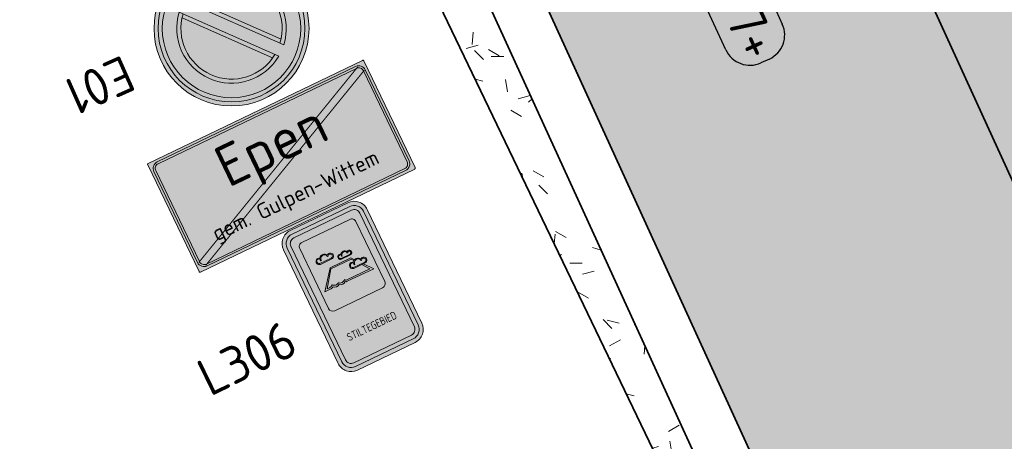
# Model space of a CAD drawing. Header units: metres. Extents: x 191748 to 192615, y 309710 to 310028.
# Tile 6 of 76: x 191797.42 to 191806.95, y 309838.37 to 309842.45. Entities that reach past the tile are written whole.
import ezdxf
from ezdxf.enums import TextEntityAlignment as Align

# ---------------------------------------------------------------- set-up
doc = ezdxf.new("R2010")
doc.units = ezdxf.units.M
doc.layers.add('0_Ontwerp', color=7, linetype='Continuous')
for name, color, linetype, lineweight in [('N-WE-GR-GRAS-A', 62, 'Continuous', 9), ('N-WE-VH-GOOT-G', 170, 'Continuous', 35), ('N-WE-VH-KANTVERHARDING-G', 5, 'Continuous', 35), ('N-WE-VH-VERHARDING_ASFALT-A', 253, 'Continuous', 9), ('N-WE-VW-VERKEERSTEKEN_BORD-T25', 7, 'Continuous', 25), ('N-WE-VW-VERKEERSTEKEN_BORD_E-S-200', 7, 'Continuous', 25), ('N-WE-VW-VERKEERSTEKEN_BORD_L-S-200', 7, 'Continuous', 25), ('N-WE-VW-VERKEERSTEKEN_BORD_ZONEBORD-S-200', 7, 'Continuous', 25), ('X-XX-AL-HOOGTELABEL-S', 7, 'Continuous', 25)]:
    doc.layers.add(name, color=color, linetype=linetype, lineweight=lineweight)
doc.styles.add('NLCS-ISO', font='NLCS-ISO.ttf')
doc.styles.add('NLCS-ISO-M200-T25', font='NLCS-ISO.ttf', dxfattribs={"height": 0.5})
doc.styles.add('NLCS-RVV-M200-T25', font='NLCS-RVV.ttf')
doc.styles.add('NLCS-RW', font='NLCS-RVV.ttf', dxfattribs={"height": 0.128})

# ---------------------------------------------------------------- blocks, each defined once
blk = doc.blocks.new('N-SVW-VERKEERSTEKEN_BORD_E01-SO')
at = {"true_color": 0xff0000}
h = blk.add_hatch(color=1, dxfattribs=at)
h.dxf.hatch_style = 1
h.paths.add_polyline_path([(-3.75, 0), (-3.55, 0, -1), (3.55, 0), (3.75, 0, 1)])
at = {"true_color": 0xffffff}
h = blk.add_hatch(color=7, dxfattribs=at)
h.dxf.hatch_style = 1
h.paths.add_polyline_path([(-3.55, 0), (-3.35, 0, -1), (3.35, 0), (3.55, 0, 1)])
at = {"true_color": 0xff0000}
h = blk.add_hatch(color=1, dxfattribs=at)
h.dxf.hatch_style = 1
h.paths.add_polyline_path([(-3.35, 0), (-2.65, 0, -1), (2.65, 0), (3.35, 0, 1)])
at = {"true_color": 0xffffff}
h = blk.add_hatch(color=7, dxfattribs=at)
h.dxf.hatch_style = 1
h.paths.add_polyline_path([(1.932, -1.507), (2.074, -1.65, 0.169585), (2.65, 0, 0.627905), (-1.65, 2.074), (-1.507, 1.932, -0.884205)])
at = {"true_color": 0x007dc8}
h = blk.add_hatch(color=152, dxfattribs=at)
h.dxf.hatch_style = 1
h.paths.add_polyline_path([(-1.342, 2.05), (2.05, -1.342, 0.145992), (2.45, 0, 0.596263)])
at = {"true_color": 0xff0000}
h = blk.add_hatch(color=1, dxfattribs=at)
h.dxf.hatch_style = 1
h.paths.add_polyline_path([(-1.65, 2.074, 0.056786), (-2.074, 1.65), (1.65, -2.074, 0.056786), (2.074, -1.65)])
at = {"true_color": 0xffffff}
h = blk.add_hatch(color=7, dxfattribs=at)
h.dxf.hatch_style = 1
h.paths.add_polyline_path([(-1.342, 2.05, 0.020695), (-1.507, 1.932), (1.932, -1.507, 0.020695), (2.05, -1.342)], flags=17)
h = blk.add_hatch(color=7, dxfattribs=at)
h.dxf.hatch_style = 1
h.paths.add_polyline_path([(-1.932, 1.507), (-2.074, 1.65, 0.169585), (-2.65, 0, 0.627905), (1.65, -2.074), (1.507, -1.932, -0.884205)])
h = blk.add_hatch(color=7, dxfattribs=at)
h.dxf.hatch_style = 1
h.paths.add_polyline_path([(-1.932, 1.507, 0.020695), (-2.05, 1.342), (1.342, -2.05, 0.020695), (1.507, -1.932)], flags=17)
at = {"true_color": 0x007dc8}
h = blk.add_hatch(color=152, dxfattribs=at)
h.dxf.hatch_style = 1
h.paths.add_polyline_path([(-2.05, 1.342, 0.145992), (-2.45, 0, 0.596263), (1.342, -2.05)])
at = {"true_color": 0xff0000}
h = blk.add_hatch(color=1, dxfattribs=at)
h.dxf.hatch_style = 1
h.paths.add_polyline_path([(3.75, 0), (3.55, 0, -1), (-3.55, 0), (-3.75, 0, 1)])
at = {"true_color": 0xffffff}
h = blk.add_hatch(color=7, dxfattribs=at)
h.dxf.hatch_style = 1
h.paths.add_polyline_path([(3.55, 0), (3.35, 0, -1), (-3.35, 0), (-3.55, 0, 1)])
at = {"true_color": 0xff0000}
h = blk.add_hatch(color=1, dxfattribs=at)
h.dxf.hatch_style = 1
h.paths.add_polyline_path([(3.35, 0), (2.65, 0, -1), (-2.65, 0), (-3.35, 0, 1)])
at = {"color": 7, "lineweight": 0, "true_color": 0xffffff}
for points in [[(2.074, -1.65), (-1.65, 2.074)], [(2.05, -1.342), (-1.342, 2.05)], [(1.65, -2.074), (-2.074, 1.65)], [(1.342, -2.05), (-2.05, 1.342)]]:
    blk.add_lwpolyline(points, dxfattribs=at)
at = {"color": 1, "lineweight": 0, "true_color": 0xff0000}
blk.add_circle((0, 0), 3.75, dxfattribs=at)
at = {"color": 7, "lineweight": 0, "true_color": 0xffffff}
for radius in [3.55, 3.35]:
    blk.add_circle((0, 0), radius, dxfattribs=at)
for radius, start, end in [(2.65, 321.5002, 128.4998), (2.45, 322.0335, 127.9665), (2.65, 141.5002, 308.4998), (2.45, 142.0335, 307.9665)]:
    blk.add_arc((0, 0), radius, start, end, dxfattribs=at)
blk = doc.blocks.new('SAL-HOOGTE-WEGPEIL-200-SO')
for p, q in [((-0.545, 0.3025), (0.545, 0.3025)), ((-0.8, -0.0425), (-0.8, 0.0425)), ((0.8, 0.0475), (0.8, -0.0425)), ((0.545, -0.2975), (-0.545, -0.2975))]:
    blk.add_line(p, q)
for centre, start, end in [((-0.545, 0.0475), 90, 180), ((0.545, 0.0475), 360, 90), ((-0.545, -0.0425), 180, 270), ((0.545, -0.0425), 270, 0)]:
    blk.add_arc(centre, 0.255, start, end)
at = {"style": 'NLCS-ISO'}
blk.add_attdef('HOOGTE', text='', height=0.36, dxfattribs=at).set_placement((0, 0.0025), align=Align.MIDDLE_CENTER)
blk = doc.blocks.new('Kombord eind')
at = {"layer": 'N-WE-VW-VERKEERSTEKEN_BORD_ZONEBORD-S-200'}
h = blk.add_hatch(color=160, dxfattribs=at)
h.dxf.hatch_style = 1
edge = h.paths.add_edge_path()
edge.add_arc((-1.1566, 1.1504), 0.01, 90, 180)
edge.add_line((-1.1666, 1.1504), (-1.1666, -1.1504))
edge.add_arc((-1.1566, -1.1504), 0.01, 180, 270)
edge.add_line((-1.1566, -1.1604), (-0.01, -1.1604))
edge.add_arc((-0.01, -1.1504), 0.01, 270, 360)
edge.add_line((0, -1.1504), (0, 1.1504))
edge.add_arc((-0.01, 1.1504), 0.01, 0, 90)
edge.add_line((-0.01, 1.1604), (-1.1566, 1.1604))
at = {"layer": 'N-WE-VW-VERKEERSTEKEN_BORD_ZONEBORD-S-200', "true_color": 0xffffff}
h = blk.add_hatch(color=7, dxfattribs=at)
h.dxf.hatch_style = 1
edge = h.paths.add_edge_path(flags=16)
edge.add_line((-1.1216, -1.0654), (-1.1216, 1.0654))
edge.add_arc((-1.0716, 1.0654), 0.05, 90, 180, ccw=False)
edge.add_line((-1.0716, 1.1154), (-0.095, 1.1154))
edge.add_arc((-0.095, 1.0654), 0.05, 0, 90, ccw=False)
edge.add_line((-0.045, 1.0654), (-0.045, -1.0654))
edge.add_arc((-0.095, -1.0654), 0.05, -90, 0, ccw=False)
edge.add_line((-0.095, -1.1154), (-1.0716, -1.1154))
edge.add_arc((-1.0716, -1.0654), 0.05, 180, 270, ccw=False)
edge = h.paths.add_edge_path()
edge.add_line((-1.1416, -1.0654), (-1.1416, 1.0654))
edge.add_arc((-1.0716, 1.0654), 0.07, 90, 180, ccw=False)
edge.add_line((-1.0716, 1.1354), (-0.095, 1.1354))
edge.add_arc((-0.095, 1.0654), 0.07, 0, 90, ccw=False)
edge.add_line((-0.025, 1.0654), (-0.025, -1.0654))
edge.add_arc((-0.095, -1.0654), 0.07, -90, 0, ccw=False)
edge.add_line((-0.095, -1.1354), (-1.0716, -1.1354))
edge.add_arc((-1.0716, -1.0654), 0.07, 180, 270, ccw=False)
at = {"layer": 'N-WE-VW-VERKEERSTEKEN_BORD_ZONEBORD-S-200'}
h = blk.add_hatch(color=10, dxfattribs=at)
h.dxf.hatch_style = 1
h.paths.add_polyline_path([(-1.0677, 1.1152, 0.437286), (-1.1216, 1.0654), (-0.095, -1.1154, 0.414214), (-0.045, -1.0654), (-0.045, -1.0572)])
at = {"layer": 'N-WE-VW-VERKEERSTEKEN_BORD_ZONEBORD-S-200', "color": 7, "lineweight": 0, "true_color": 0xffffff, "flags": 128}
for points in [[(-1.1666, -1.1504), (-1.1666, 1.1504, -0.414214), (-1.1566, 1.1604), (-0.01, 1.1604, -0.414214), (0, 1.1504), (0, -1.1504, -0.414214), (-0.01, -1.1604), (-1.1566, -1.1604, -0.414214)], [(-1.1416, -1.0654), (-1.1416, 1.0654, -0.414214), (-1.0716, 1.1354), (-0.095, 1.1354, -0.414214), (-0.025, 1.0654), (-0.025, -1.0654, -0.414214), (-0.095, -1.1354), (-1.0716, -1.1354, -0.414214)], [(-1.1216, -1.0654), (-1.1216, 1.0654, -0.414214), (-1.0716, 1.1154), (-0.095, 1.1154, -0.414214), (-0.045, 1.0654), (-0.045, -1.0654, -0.414214), (-0.095, -1.1154), (-1.0716, -1.1154, -0.414214)]]:
    blk.add_lwpolyline(points, format="xyb", close=True, dxfattribs=at)
at = {"layer": 'N-WE-VW-VERKEERSTEKEN_BORD_ZONEBORD-S-200', "color": 7, "true_color": 0xffffff, "const_width": 0.01, "flags": 128}
for points in [[(-1.1293, 1.0817), (-0.0904, -1.1252)], [(-1.0725, 1.1253), (-0.036, -1.0763)]]:
    blk.add_lwpolyline(points, dxfattribs=at)
at = {"layer": 'N-WE-VW-VERKEERSTEKEN_BORD_ZONEBORD-S-200', "color": 7, "true_color": 0xffffff, "insert": (-0.5833, 0), "char_height": 0.4, "attachment_point": 5, "rotation": 90, "style": 'NLCS-RW'}
blk.add_mtext_dynamic_manual_height_columns('Epen\\P{\\H0.375x;gem. Gulpen-Wittem}', width=17.598866, gutter_width=9, heights=[0], dxfattribs=at)
blk = doc.blocks.new('N-SVW-VERKEERSTEKEN_BORD_L306-SO')
at = {"true_color": 0x007dc8}
h = blk.add_hatch(color=152, dxfattribs=at)
h.dxf.hatch_style = 1
h.paths.add_polyline_path([(-2.25, 3.05), (-2.25, -3.05, 0.414214), (-1.55, -3.75), (0, -3.75), (0, -3.55), (-1.55, -3.55, -0.414214), (-2.05, -3.05), (-2.05, 3.05, -0.414214), (-1.55, 3.55), (0, 3.55), (0, 3.75), (-1.55, 3.75, 0.414214)])
at = {"true_color": 0xffffff}
h = blk.add_hatch(color=7, dxfattribs=at)
h.dxf.hatch_style = 1
h.paths.add_polyline_path([(-1.55, -3.35, -0.414214), (-1.85, -3.05), (-1.85, 3.05, -0.414214), (-1.55, 3.35), (0, 3.35), (0, 3.55), (-1.55, 3.55, 0.414214), (-2.05, 3.05), (-2.05, -3.05, 0.414214), (-1.55, -3.55), (0, -3.55), (0, -3.35)])
at = {"true_color": 0x007dc8}
h = blk.add_hatch(color=152, dxfattribs=at)
h.dxf.hatch_style = 1
edge = h.paths.add_edge_path()
edge.add_line((-1.55, -3.35), (1.55, -3.35))
edge.add_arc((1.55, -3.05), 0.3, 270, 360)
edge.add_line((1.85, -3.05), (1.85, 3.05))
edge.add_arc((1.55, 3.05), 0.3, 0, 90)
edge.add_line((1.55, 3.35), (-1.55, 3.35))
edge.add_arc((-1.55, 3.05), 0.3, 90, 180)
edge.add_line((-1.85, 3.05), (-1.85, -3.05))
edge.add_arc((-1.55, -3.05), 0.3, 180, 270)
h = blk.add_hatch(color=152, dxfattribs=at)
h.dxf.hatch_style = 1
h.paths.add_polyline_path([(1.55, 3.75), (0, 3.75), (0, 3.55), (1.55, 3.55, -0.414214), (2.05, 3.05), (2.05, -3.05, -0.414214), (1.55, -3.55), (0, -3.55), (0, -3.75), (1.55, -3.75, 0.414214), (2.25, -3.05), (2.25, 3.05, 0.414214)])
at = {"true_color": 0xffffff}
h = blk.add_hatch(color=7, dxfattribs=at)
h.dxf.hatch_style = 1
h.paths.add_polyline_path([(0, -3.35), (0, -3.55), (1.55, -3.55, 0.414214), (2.05, -3.05), (2.05, 3.05, 0.414214), (1.55, 3.55), (0, 3.55), (0, 3.35), (1.55, 3.35, -0.414214), (1.85, 3.05), (1.85, -3.05, -0.414214), (1.55, -3.35)])
h = blk.add_hatch(color=7, dxfattribs=at)
h.dxf.hatch_style = 1
edge = h.paths.add_edge_path()
edge.add_line((1.281, 2.986), (-1.291, 2.986))
edge.add_arc((-1.291, 2.763), 0.224, 90.0012, 180.0012)
edge.add_line((-1.515, 2.763), (-1.515, -0.459))
edge.add_arc((-1.291, -0.459), 0.224, 180.0012, 269.9985)
edge.add_line((-1.291, -0.682), (1.281, -0.682))
edge.add_arc((1.281, -0.459), 0.224, 270.0012, 360.0038)
edge.add_line((1.505, -0.459), (1.505, 2.763))
edge.add_arc((1.281, 2.763), 0.224, 0.0012, 90.0012)
at = {"true_color": 0x191919}
h = blk.add_hatch(color=250, dxfattribs=at)
h.dxf.hatch_style = 1
h.paths.add_polyline_path([(-0.44, 1.903, 0.574362), (-0.837, 1.921, 1.310513), (-0.947, 1.639), (-0.334, 1.637, 1.400117)])
h.paths.add_polyline_path([(-0.944, 1.688, -1.373028), (-0.855, 1.883), (-0.855, 1.793), (-0.817, 1.793, -0.9692), (-0.463, 1.834), (-0.435, 1.832, -1.746753), (-0.336, 1.687)], flags=16)
h = blk.add_hatch(color=250, dxfattribs=at)
h.dxf.hatch_style = 1
h.paths.add_polyline_path([(0.487, 1.634, 0.574362), (0.167, 1.648, 1.310513), (0.078, 1.422), (0.571, 1.42, 1.400117)])
h.paths.add_polyline_path([(0.081, 1.461, -1.373028), (0.153, 1.618), (0.152, 1.546), (0.183, 1.546, -0.9692), (0.468, 1.578), (0.491, 1.577, -1.746753), (0.57, 1.46)], flags=16)
h = blk.add_hatch(color=250, dxfattribs=at)
h.dxf.hatch_style = 1
h.paths.add_polyline_path([(-0.552, 0.467, -0.434711), (-0.863, 0.508, -0.241647), (-1.039, 0.433), (-1.158, 0.435), (-0.576, 1.233), (0.506, 1.231), (0.599, 1.105, -0.054763), (0.642, 1.13), (0.522, 1.279), (-0.597, 1.282), (-1.329, 0.353), (-1.04, 0.349, 0.139682), (-0.861, 0.396, 0.386298), (-0.537, 0.379, 0.38569), (-0.224, 0.369, 0.222414), (-0.125, 0.338), (1.294, 0.321), (0.94, 0.761), (0.854, 0.761), (1.117, 0.407), (-0.115, 0.412, -0.260783), (-0.211, 0.473, -0.440157)])
h = blk.add_hatch(color=250, dxfattribs=at)
h.dxf.hatch_style = 1
h.paths.add_polyline_path([(0.54, 1.044, 1.310513), (0.43, 0.762), (1.043, 0.76, 1.400117), (0.938, 1.026, 0.574362)], flags=17)
h.paths.add_polyline_path([(0.523, 1.006), (0.522, 0.916), (0.56, 0.916, -0.9692), (0.914, 0.957), (0.943, 0.955, -1.746753), (1.042, 0.81), (0.433, 0.811, -1.373028)], flags=16)
at = {"color": 152, "lineweight": 0, "true_color": 0x007dc8}
blk.add_lwpolyline([(-1.55, -3.75), (1.55, -3.75, 0.414214), (2.25, -3.05), (2.25, 3.05, 0.414214), (1.55, 3.75), (-1.55, 3.75, 0.414214), (-2.25, 3.05), (-2.25, -3.05, 0.414214)], format="xyb", close=True, dxfattribs=at)
at = {"color": 7, "lineweight": 0, "true_color": 0xffffff}
for points in [[(-1.55, -3.55), (1.55, -3.55, 0.414214), (2.05, -3.05), (2.05, 3.05, 0.414214), (1.55, 3.55), (-1.55, 3.55, 0.414214), (-2.05, 3.05), (-2.05, -3.05, 0.414214)], [(-1.55, -3.35), (1.55, -3.35, 0.414214), (1.85, -3.05), (1.85, 3.05, 0.414214), (1.55, 3.35), (-1.55, 3.35, 0.414214), (-1.85, 3.05), (-1.85, -3.05, 0.414214)], [(1.281, 2.986), (-1.291, 2.986, 0.414214), (-1.515, 2.763), (-1.515, -0.459, 0.4142), (-1.291, -0.682), (1.281, -0.682, 0.414227), (1.505, -0.459), (1.505, 2.763, 0.414214), (1.281, 2.986)]]:
    blk.add_lwpolyline(points, format="xyb", close=True, dxfattribs=at)
at = {"color": 250, "lineweight": 0, "true_color": 0x191919}
for points in [[(-0.947, 1.639, -1.310513), (-0.837, 1.921, -0.574362), (-0.44, 1.903, -1.400117), (-0.334, 1.637)], [(-0.944, 1.688, -1.373028), (-0.855, 1.883), (-0.855, 1.793), (-0.817, 1.793, -0.9692), (-0.463, 1.834), (-0.435, 1.832, -1.746753), (-0.336, 1.687)], [(0.078, 1.422, -1.310513), (0.167, 1.648, -0.574362), (0.487, 1.634, -1.400117), (0.571, 1.42)], [(0.081, 1.461, -1.373028), (0.153, 1.618), (0.152, 1.546), (0.183, 1.546, -0.9692), (0.468, 1.578), (0.491, 1.577, -1.746753), (0.57, 1.46)], [(0.43, 0.762, -1.310513), (0.54, 1.044, -0.574362), (0.938, 1.026, -1.400117), (1.043, 0.76)], [(0.433, 0.811, -1.373028), (0.523, 1.006), (0.522, 0.916), (0.56, 0.916, -0.9692), (0.914, 0.957), (0.943, 0.955, -1.746753), (1.042, 0.81)]]:
    blk.add_lwpolyline(points, format="xyb", close=True, dxfattribs=at)
for points in [[(0.94, 0.761), (1.294, 0.321), (-0.125, 0.338, -0.222414), (-0.224, 0.369, -0.38569), (-0.537, 0.379, -0.386298), (-0.861, 0.396, -0.139682), (-1.04, 0.349), (-1.329, 0.353), (-0.597, 1.282), (0.522, 1.279), (0.642, 1.13)], [(0.854, 0.761), (1.117, 0.407), (-0.115, 0.412, -0.260783), (-0.211, 0.473, -0.440157), (-0.552, 0.467, -0.434711), (-0.863, 0.508, -0.241647), (-1.039, 0.433), (-1.158, 0.435), (-0.576, 1.233), (0.506, 1.231), (0.599, 1.105)]]:
    blk.add_lwpolyline(points, format="xyb", dxfattribs=at)
at = {"color": 7, "true_color": 0xffffff, "style": 'NLCS-RVV-M200-T25', "width": 0.85}
blk.add_text('STILTEGEBIED', height=0.38, dxfattribs=at).set_placement((0, -2.32), align=Align.CENTER)

msp = doc.modelspace()

# ---------------------------------------------------------------- hatches: boundary and pattern name
at = {"layer": '0_Ontwerp'}
h = msp.add_hatch(dxfattribs=at)
h.set_pattern_fill('ANSI37', color=170, scale=0.1)
h.set_pattern_definition([(69.40086, (191800.82956, 309845.8217), (-0.2972006, 0.1117053), []), (159.40086, (191800.82956, 309845.8217), (-0.1117053, -0.2972006), [])])
edge = h.paths.add_edge_path()
edge.add_line((191800.5841, 309846.8076), (191800.5284, 309846.9284))
edge.add_arc((191795.1194, 309844.3317), 6, 25.64496, 111.33031)
edge.add_line((191792.9369, 309849.9207), (191784.533, 309846.639))
edge.add_line((191784.533, 309846.639), (191779.465, 309844.513))
edge.add_line((191779.465, 309844.513), (191771.452, 309841.278))
edge.add_arc((191775.2324, 309829.9866), 11.9074, 108.5106, 134.14598)
edge.add_line((191766.939, 309838.531), (191758.675, 309831.351))
edge.add_line((191758.675, 309831.351), (191757.566, 309830.068))
edge.add_line((191757.566, 309830.068), (191752.899, 309823.834))
edge.add_line((191752.899, 309823.834), (191748.779, 309818.281))
edge.add_line((191748.779, 309818.281), (191749.1805, 309817.9831))
edge.add_line((191749.1805, 309817.9831), (191753.2999, 309823.5352))
edge.add_line((191753.2999, 309823.5352), (191757.9557, 309829.7543))
edge.add_line((191757.9557, 309829.7543), (191759.0299, 309830.997))
edge.add_line((191759.0299, 309830.997), (191767.2775, 309838.1627))
edge.add_arc((191775.2324, 309829.9866), 11.4074, 108.43526, 134.21452, ccw=False)
edge.add_line((191771.625, 309840.8086), (191779.6553, 309844.0506))
edge.add_line((191779.6553, 309844.0506), (191784.7207, 309846.1755))
edge.add_line((191784.7207, 309846.1755), (191793.1188, 309849.4549))
edge.add_arc((191795.1194, 309844.3317), 5.5, 30.00163, 111.33031, ccw=False)
edge.add_line((191799.8825, 309847.0818), (191800.008, 309846.8807))
edge.add_line((191800.008, 309846.8807), (191800.3897, 309847.119))
edge.add_line((191800.3897, 309847.119), (191800.5841, 309846.8076))
at = {"layer": 'N-WE-GR-GRAS-A'}
h = msp.add_hatch(dxfattribs=at)
h.set_pattern_fill('AGR-GRAS_01', color=256, scale=0.04, pattern_type=2)
h.set_pattern_definition([(0, (191816.144, 309812.09), (1, 1), [0.12, -0.8]), (45, (191816.544, 309812.29), (-0.113137, 1.86676), [0.12, -0.8]), (30, (191816.224, 309812.21), (0.227461, 1.286025), [0.12, -0.8]), (15, (191816.464, 309812.57), (0.385627, 0.724494), [0.12, -0.8]), (135, (191816.304, 309814.09), (-0.028284, -0.650538), [0.12, -0.8]), (150, (191817.344, 309812.49), (0.215692, -0.58641), [0.12, -0.8]), (165, (191816.384, 309812.13), (0.143452, -0.701015), [0.12, -0.8]), (85, (191816.544, 309812.49), (-0.872677, 1.040016), [0.12, -0.8]), (100, (191816.144, 309812.09), (-1.112118, 0.778713), [0.12, -0.8])])
edge = h.paths.add_edge_path()
edge.add_line((191805.5234, 309834.8087), (191800.2253, 309846.3915))
edge.add_line((191800.2253, 309846.3915), (191800.2208, 309846.3888))
edge.add_line((191800.2208, 309846.3888), (191799.8139, 309847.0406))
edge.add_arc((191795.1194, 309844.3317), 5.42, 29.98714, 43.85764)
edge.add_line((191799.0276, 309848.087), (191798.8918, 309847.9458))
edge.add_line((191798.8918, 309847.9458), (191800.0099, 309845.6569))
edge.add_line((191800.0099, 309845.6569), (191805.4787, 309834.2792))
edge.add_arc((191803.7041, 309833.978), 1.8, 9.63143, 24.57991)
edge.add_line((191805.3409, 309834.7268), (191805.5234, 309834.8087))
h = msp.add_hatch(dxfattribs=at)
h.set_pattern_fill('AGR-GRAS_01', color=256, scale=0.04, pattern_type=2)
h.set_pattern_definition([(0, (0, 0), (1, 1), [0.12, -0.8]), (45, (0.4, 0.2), (-0.113137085, 1.8667619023), [0.12, -0.8]), (30, (0.08, 0.12), (0.2274613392, 1.2860254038), [0.12, -0.8]), (15, (0.32, 0.48), (0.3856270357, 0.724494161), [0.12, -0.8]), (135, (0.16, 2), (-0.02828427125, -0.6505382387), [0.12, -0.8]), (150, (1.2, 0.4), (0.2156921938, -0.5864101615), [0.12, -0.8]), (165, (0.24, 0.04), (0.1434520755, -0.7010146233), [0.12, -0.8]), (85, (0.4, 0.4), (-0.8726773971, 1.0400164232), [0.12, -0.8]), (100, (0, 0), (-1.1121176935, 0.7787131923), [0.12, -0.8])])
edge = h.paths.add_edge_path()
edge.add_line((191804.2775, 309847.8709), (191804.7133, 309845.9556))
edge.add_line((191804.7133, 309845.9556), (191809.921, 309834.5705))
edge.add_line((191809.921, 309834.5705), (191810.2534, 309833.8437))
edge.add_line((191810.2534, 309833.8437), (191810.7081, 309834.0517))
edge.add_line((191810.7081, 309834.0517), (191811.1241, 309833.1423))
edge.add_line((191811.1241, 309833.1423), (191810.8512, 309833.0176))
edge.add_line((191810.8512, 309833.0176), (191819.5208, 309814.0641))
edge.add_arc((191887.5426, 309845.178), 74.8, 204.57991, 217.23848)
edge.add_arc((191837.3868, 309807.0546), 11.8, 217.23848, 252.84836)
edge.add_arc((191848.593, 309843.3647), 49.8, 252.84836, 264.93301)
edge.add_arc((191848.8884, 309843.3376), 49.8, 264.59177, 264.76306)
edge.add_line((191844.3429, 309793.7455), (191846.0867, 309793.5856))
edge.add_line((191846.0867, 309793.5856), (191846.1019, 309793.7523))
edge.add_line((191846.1019, 309793.7523), (191837.452, 309794.947))
edge.add_line((191837.452, 309794.947), (191832.561, 309796.652))
edge.add_line((191832.561, 309796.652), (191827.251, 309801.191))
edge.add_line((191827.251, 309801.191), (191824.733, 309804.74))
edge.add_line((191824.733, 309804.74), (191821.217, 309811.418))
edge.add_line((191821.217, 309811.418), (191819.411, 309815.347))
edge.add_line((191819.411, 309815.347), (191819.713, 309815.649))
edge.add_line((191819.713, 309815.649), (191814.637, 309826.754))
edge.add_line((191814.637, 309826.754), (191812.897, 309830.6208))
edge.add_line((191812.897, 309830.6208), (191804.981, 309847.9268))
edge.add_line((191804.981, 309847.9268), (191804.2775, 309847.8709))
at = {"layer": 'N-WE-VH-VERHARDING_ASFALT-A'}
h = msp.add_hatch(color=256, dxfattribs=at)
h.dxf.hatch_style = 1
edge = h.paths.add_edge_path()
edge.add_line((191800.5284, 309846.9284), (191800.6668, 309846.6284))
edge.add_line((191800.6668, 309846.6284), (191800.7989, 309846.3396))
edge.add_line((191800.7989, 309846.3396), (191800.922, 309846.0703))
edge.add_line((191800.922, 309846.0703), (191807.5775, 309831.5201))
edge.add_line((191807.5775, 309831.5201), (191810.6694, 309832.9344))
edge.add_line((191810.6694, 309832.9344), (191804.7133, 309845.9556))
edge.add_line((191804.7133, 309845.9556), (191804.3323, 309847.6301))
edge.add_line((191804.3323, 309847.6301), (191804.226, 309848.097))
edge.add_line((191804.226, 309848.097), (191804.008, 309850.479))
edge.add_arc((191805.7703, 309851.1321), 1.8795, 111.8122, 200.33378, ccw=False)
edge.add_line((191805.072, 309852.877), (191807.818, 309853.976))
edge.add_line((191807.818, 309853.976), (191809.044, 309853.83))
edge.add_line((191809.044, 309853.83), (191809.1441, 309853.802))
edge.add_line((191809.1441, 309853.802), (191807.134, 309860.714))
edge.add_line((191807.134, 309860.714), (191807.089, 309860.662))
edge.add_line((191807.089, 309860.662), (191806.782, 309861.682))
edge.add_line((191806.782, 309861.682), (191807.187, 309864.324))
edge.add_line((191807.187, 309864.324), (191804.042, 309865.334))
edge.add_line((191804.042, 309865.334), (191802.3415, 309860.6322))
edge.add_arc((191792.5643, 309864.3837), 10.4722, 294.61561, 339.00829, ccw=False)
edge.add_line((191796.9263, 309854.8631), (191791.9233, 309852.687))
edge.add_line((191791.9233, 309852.687), (191792.4415, 309851.3083))
edge.add_line((191792.4415, 309851.3083), (191792.9715, 309849.9342))
edge.add_arc((191795.1531, 309844.4167), 5.9332, 25.04601, 111.57381, ccw=False)

# ---------------------------------------------------------------- linework, layer by layer
at = {"layer": 'N-WE-VH-GOOT-G'}
msp.add_lwpolyline([(191804.042, 309865.334), (191807.187, 309864.324), (191806.782, 309861.682), (191807.089, 309860.662), (191807.134, 309860.714), (191809.1441, 309853.802), (191809.044, 309853.83), (191807.818, 309853.976), (191805.2183, 309852.9356, 0.331769), (191803.9698, 309850.8965), (191804.226, 309848.097), (191804.7133, 309845.9556), (191810.6694, 309832.9344)], format="xyb", dxfattribs=at)
msp.add_lwpolyline([(191807.3956, 309831.4369), (191807.5775, 309831.5201), (191800.9221, 309846.0702)], dxfattribs=at)
at = {"layer": 'N-WE-VH-KANTVERHARDING-G'}
msp.add_lwpolyline([(191800.0099, 309845.6569), (191805.6241, 309833.9768)], dxfattribs=at)

# ---------------------------------------------------------------- block references
at = {"layer": 'N-WE-VW-VERKEERSTEKEN_BORD_E-S-200', "xscale": 0.2, "yscale": 0.2, "zscale": 0.2, "rotation": 201.1205688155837}
msp.add_blockref('N-SVW-VERKEERSTEKEN_BORD_E01-SO', (191799.4701, 309842.3629), dxfattribs=at)
at = {"layer": 'N-WE-VW-VERKEERSTEKEN_BORD_L-S-200', "xscale": 0.2, "yscale": 0.2, "zscale": 0.2, "rotation": 25.67143200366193}
msp.add_blockref('N-SVW-VERKEERSTEKEN_BORD_L306-SO', (191800.6425, 309839.8667), dxfattribs=at)
at = {"layer": 'N-WE-VW-VERKEERSTEKEN_BORD_ZONEBORD-S-200', "rotation": 295.6714320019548}
msp.add_blockref('Kombord eind', (191800.2061, 309840.5047), dxfattribs=at)
at = {"layer": 'X-XX-AL-HOOGTELABEL-S', "rotation": 294.6799690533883}
msp.add_blockref('SAL-HOOGTE-WEGPEIL-200-SO', (191804.2989, 309842.7744), dxfattribs=at).add_auto_attribs({'HOOGTE': '140.77+'})

# ---------------------------------------------------------------- next in the draw order: texts
at = {"layer": 'N-WE-VW-VERKEERSTEKEN_BORD-T25', "char_height": 0.36, "attachment_point": 1, "style": 'NLCS-ISO-M200-T25', "bg_fill": 3, "box_fill_scale": 1.5, "bg_fill_color": 256, "bg_fill_transparency": 0}
for s, width, insert, rotation in [('E01', 0.747927, (191798.5661, 309841.7841), 204.01685), ('L306', 0.36, (191799.1031, 309839.1215), 26.02778)]:
    msp.add_mtext_dynamic_manual_height_columns(s, width=width, gutter_width=2.5, heights=[0], dxfattribs=dict(at, insert=insert, rotation=rotation))

# ---------------------------------------------------------------- next in the draw order: linework, layer by layer
at = {"layer": 'N-WE-VH-GOOT-G'}
msp.add_lwpolyline([(191800.2253, 309846.3916), (191805.5234, 309834.8087)], dxfattribs=at)

doc.saveas('drawing.dxf')
